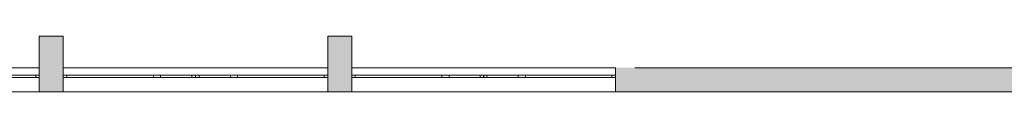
# Model space of a CAD drawing. Header units: millimetres. Extents: x -63019 to 18390, y -24446 to -2925.
# Tile 5 of 6: x -42797 to -22314, y -5140 to -3982. Entities that reach past the tile are written whole.
import ezdxf

# ---------------------------------------------------------------- set-up
doc = ezdxf.new("R2010")
doc.units = ezdxf.units.MM
doc.header["$MEASUREMENT"] = 0
doc.layers.add('__Olemasolevad välisseinad', color=7, linetype='Continuous')
doc.layers.add('ArchiCAD Windows', color=7, linetype='Continuous')
for name, color, linetype, lineweight in [('__Olemasolevad välisseinad_Pen_No__27', 27, 'Continuous', 18), ('__Olemasolevad välisseinad_Pen_No__8', 8, 'Continuous', 18), ('ArchiCAD Windows_Pen_No__27', 27, 'Continuous', 18), ('ArchiCAD Windows_Pen_No__7', 7, 'Continuous', 18)]:
    doc.layers.add(name, color=color, linetype=linetype, lineweight=lineweight)

# ---------------------------------------------------------------- blocks, each defined once
blk = doc.blocks.new('Wall_19_1', base_point=(-41990, -5040))
at = {"layer": '__Olemasolevad välisseinad_Pen_No__8', "linetype": 'Continuous'}
blk.add_hatch(color=256, dxfattribs=at).paths.add_polyline_path([(-41890, -4640), (-41890, -3982), (-42390, -3982), (-42390, -4640)])
at = {"layer": '__Olemasolevad välisseinad_Pen_No__27', "linetype": 'Continuous', "flags": 128}
for points in [[(-41890, -3982), (-42390, -3982)], [(-42390, -3982), (-42390, -4640)], [(-41890, -4640), (-41890, -3982)]]:
    blk.add_lwpolyline(points, dxfattribs=at)
blk = doc.blocks.new('Wall_20_1', base_point=(-35990, -5040))
at = {"layer": '__Olemasolevad välisseinad_Pen_No__8', "linetype": 'Continuous'}
blk.add_hatch(color=256, dxfattribs=at).paths.add_polyline_path([(-35890, -4640), (-35890, -3982), (-36390, -3982), (-36390, -4640)])
at = {"layer": '__Olemasolevad välisseinad_Pen_No__27', "linetype": 'Continuous', "flags": 128}
for points in [[(-35890, -3982), (-36390, -3982)], [(-36390, -3982), (-36390, -4640)], [(-35890, -4640), (-35890, -3982)]]:
    blk.add_lwpolyline(points, dxfattribs=at)
blk = doc.blocks.new('Double Window 19')
at = {"layer": 'ArchiCAD Windows_Pen_No__27', "linetype": 'Continuous'}
for p, q in [((-1375, 0), (-1375, -50)), ((1375, 0), (1375, -50))]:
    blk.add_line(p, q, dxfattribs=at)
at = {"layer": 'ArchiCAD Windows_Pen_No__7', "linetype": 'Continuous'}
for p, q in [((-1375, 150), (1375, 150)), ((-1375, 0), (-1300, 0)), ((-1300, 0), (-1300, -50)), ((-1300, 0), (500, 0)), ((500, -50), (500, 0)), ((500, 0), (575, 0)), ((575, 0), (650, 0)), ((650, 0), (650, -50)), ((650, 0), (1300, 0)), ((1300, -50), (1300, 0)), ((1300, 0), (1375, 0)), ((-1300, -50), (-1375, -50)), ((500, -50), (-1300, -50)), ((575, -50), (500, -50)), ((650, -50), (575, -50)), ((1300, -50), (650, -50)), ((1375, -50), (1300, -50)), ((-1375, -350), (1375, -350))]:
    blk.add_line(p, q, dxfattribs=at)
blk = doc.blocks.new('Wall_33_1', base_point=(-48394, -5040))
at = {"layer": '__Olemasolevad välisseinad_Pen_No__8', "linetype": 'Continuous'}
for points in [[(-42390, -4790), (-42390, -4840), (-42390, -5140), (-41890, -5140), (-41890, -4840), (-41890, -4790), (-41890, -4640), (-42390, -4640)], [(-36390, -4790), (-36390, -4840), (-36390, -5140), (-35890, -5140), (-35890, -4840), (-35890, -4790), (-35890, -4640), (-36390, -4640)], [(-30402, -5140), (-17876, -5140), (-17876, -4955), (-17876, -4840), (-17876, -4640), (-30402, -4640), (-30402, -4790), (-30402, -4840)]]:
    blk.add_hatch(color=256, dxfattribs=at).paths.add_polyline_path(points)
at = {"layer": '__Olemasolevad välisseinad_Pen_No__27', "linetype": 'Continuous'}
for p, q in [((-42390, -4640), (-42390, -4790)), ((-41890, -4640), (-41890, -4790)), ((-36390, -4640), (-36390, -4790)), ((-35890, -4640), (-35890, -4790)), ((-30402, -4640), (-30402, -4790)), ((-42390, -4790), (-42390, -4840)), ((-42390, -4840), (-42390, -5140)), ((-41890, -4790), (-41890, -4840)), ((-41890, -4840), (-41890, -5140)), ((-36390, -4790), (-36390, -4840)), ((-36390, -4840), (-36390, -5140)), ((-35890, -4790), (-35890, -4840)), ((-35890, -4840), (-35890, -5140)), ((-30402, -4790), (-30402, -4840)), ((-30402, -4840), (-30402, -5140))]:
    blk.add_line(p, q, dxfattribs=at)
at = {"layer": '__Olemasolevad välisseinad_Pen_No__27', "linetype": 'Continuous', "flags": 128}
for points in [[(-18390, -4640), (-30002, -4640)], [(-42390, -5140), (-41890, -5140)], [(-36390, -5140), (-35890, -5140)], [(-30402, -5140), (-17876, -5140)]]:
    blk.add_lwpolyline(points, dxfattribs=at)
at = {"layer": 'ArchiCAD Windows', "linetype": 'Continuous', "xscale": -1, "zscale": 1000}
for p in [(-43765, -4790), (-37765, -4790), (-31777, -4790)]:
    blk.add_blockref('Double Window 19', p, dxfattribs=at)
at = {"layer": 'ArchiCAD Windows', "linetype": 'Continuous', "zscale": 1000}
for p in [(-40515, -4790), (-34515, -4790)]:
    blk.add_blockref('Double Window 19', p, dxfattribs=at)

msp = doc.modelspace()

# ---------------------------------------------------------------- block references
at = {"layer": '__Olemasolevad välisseinad', "color": 27, "lineweight": 18}
for name, p in [('Wall_33_1', (-48394, -5040)), ('Wall_19_1', (-41990, -5040)), ('Wall_20_1', (-35990, -5040))]:
    msp.add_blockref(name, p, dxfattribs=at)

doc.saveas('drawing.dxf')
